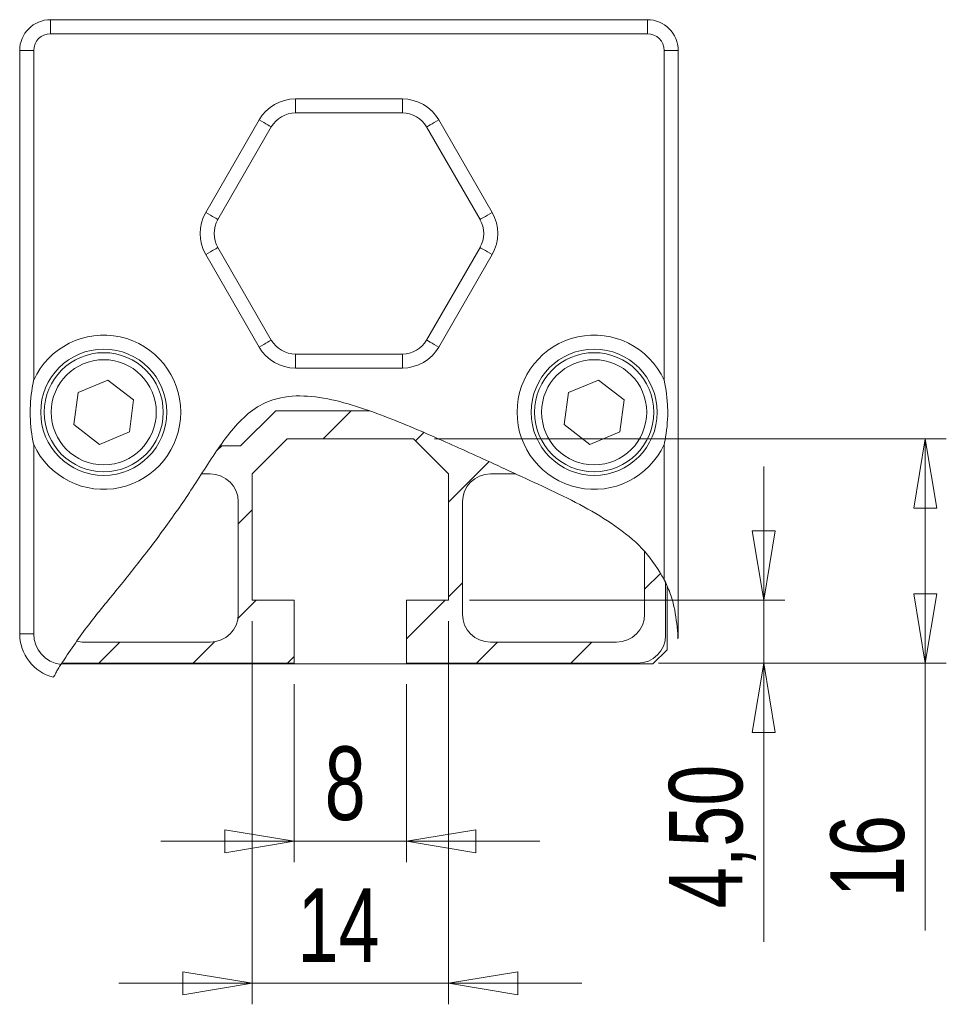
# Model space of a CAD drawing. Header units: millimetres. Extents: x 15 to 405, y 45 to 287.
# Tile 6 of 6: x 328 to 372, y 230 to 277. Entities that reach past the tile are written whole.
import ezdxf

# ---------------------------------------------------------------- set-up
doc = ezdxf.new("R2010")
doc.units = ezdxf.units.MM
doc.styles.add('SLDTEXTSTYLE0', font='TXT', dxfattribs={"width": 0.75})
doc.dimstyles.new('SLDDIMSTYLE0', dxfattribs={"dimtxt": 3.5, "dimasz": 3.302, "dimexe": 0, "dimexo": 0.0625, "dimgap": 0.875, "dimtad": 1, "dimtoh": 1, "dimlfac": 1.5, "dimrnd": 1e-09, "dimzin": 12, "dimdsep": 46, "dimtxsty": 'SLDTEXTSTYLE0', "dimblk1": 'CLOSED', "dimblk2": 'CLOSED', "dimsah": 1, "dimcen": 0.09, "dimadec": 0, "dimazin": 0, "dimtfac": 1, "dimtofl": 0, "dimtmove": 0, "dimatfit": 3, "dimldrblk": 'CLOSED', "dimfxl": 1, "dimtolj": 1, "dimtzin": 12, "dimarcsym": 0})
doc.dimstyles.new('SLDDIMSTYLE1', dxfattribs={"dimtxt": 3.5, "dimasz": 3.302, "dimexe": 0, "dimexo": 0.0625, "dimgap": 0.875, "dimtad": 1, "dimtoh": 1, "dimlfac": 1.5, "dimrnd": 1e-09, "dimzin": 12, "dimdsep": 46, "dimtxsty": 'SLDTEXTSTYLE0', "dimblk1": 'CLOSED', "dimblk2": 'CLOSED', "dimsah": 1, "dimcen": 0.09, "dimadec": 0, "dimazin": 0, "dimtfac": 1, "dimtofl": 0, "dimtmove": 0, "dimatfit": 3, "dimldrblk": 'CLOSED', "dimfxl": 1, "dimtolj": 1, "dimtzin": 12, "dimarcsym": 0})

# ---------------------------------------------------------------- blocks, each defined once
blk = doc.blocks.new('_CLOSED')
at = {"color": 0, "linetype": 'ByBlock', "lineweight": -2}
for p, q in [((-1, 0.166667), (0, 0)), ((-1, 0.166667), (-1, -0.166667)), ((0, 0), (-1, -0.166667)), ((0, 0), (-1, 0))]:
    blk.add_line(p, q, dxfattribs=at)
blk = doc.blocks.new('*D5')
at = {"color": 7, "linetype": 'Continuous', "lineweight": 0}
for p, q in [((340.86, 245.25), (340.86, 236.782)), ((346.193, 245.25), (346.193, 236.782)), ((340.86, 237.782), (334.51, 237.782)), ((340.86, 237.782), (346.193, 237.782)), ((346.193, 237.782), (352.543, 237.782))]:
    blk.add_line(p, q, dxfattribs=at)
at = {"color": 7, "linetype": 'Continuous', "lineweight": 0, "xscale": 3.302, "yscale": 3.302}
for p, rotation in [((340.86, 237.782, -40.233), 360), ((346.193, 237.782, -40.233), 180)]:
    blk.add_blockref('_CLOSED', p, dxfattribs=dict(at, rotation=rotation))
at = {"color": 7, "linetype": 'Continuous', "lineweight": 0, "insert": (342.304, 242.294), "char_height": 3.5, "attachment_point": 1, "style": 'SLDTEXTSTYLE0'}
blk.add_mtext('8', dxfattribs=at)
blk = doc.blocks.new('*D6')
at = {"color": 7, "linetype": 'Continuous', "lineweight": 0}
for p, q in [((363.194, 249.25), (363.194, 255.6)), ((349.193, 249.25), (364.194, 249.25)), ((363.194, 249.25), (363.194, 246.25)), ((358.193, 246.25), (364.194, 246.25)), ((363.194, 246.25), (363.194, 233.007))]:
    blk.add_line(p, q, dxfattribs=at)
at = {"color": 7, "linetype": 'Continuous', "lineweight": 0, "xscale": 3.302, "yscale": 3.302}
for p, rotation in [((363.194, 249.25, -40.233), 270), ((363.194, 246.25, -40.233), 90)]:
    blk.add_blockref('_CLOSED', p, dxfattribs=dict(at, rotation=rotation))
at = {"color": 7, "linetype": 'Continuous', "lineweight": 0, "insert": (358.683, 234.594), "char_height": 3.5, "attachment_point": 1, "rotation": 90, "style": 'SLDTEXTSTYLE0'}
blk.add_mtext('4,50', dxfattribs=at)
blk = doc.blocks.new('*D7')
at = {"color": 7, "linetype": 'Continuous', "lineweight": 0}
for p, q in [((347.526, 256.917), (371.882, 256.917)), ((370.882, 246.25), (370.882, 256.917)), ((358.193, 246.25), (371.882, 246.25)), ((370.882, 246.25), (370.882, 233.534))]:
    blk.add_line(p, q, dxfattribs=at)
at = {"color": 7, "linetype": 'Continuous', "lineweight": 0, "xscale": 3.302, "yscale": 3.302}
for p, rotation in [((370.882, 256.917, -40.233), 90), ((370.882, 246.25, -40.233), 270)]:
    blk.add_blockref('_CLOSED', p, dxfattribs=dict(at, rotation=rotation))
at = {"color": 7, "linetype": 'Continuous', "lineweight": 0, "insert": (366.371, 235.122), "char_height": 3.5, "attachment_point": 1, "rotation": 90, "style": 'SLDTEXTSTYLE0'}
blk.add_mtext('16', dxfattribs=at)
blk = doc.blocks.new('*D8')
at = {"color": 7, "linetype": 'Continuous', "lineweight": 0}
for p, q in [((338.86, 248.25), (338.86, 230.031)), ((348.193, 248.25), (348.193, 230.031)), ((338.86, 231.031), (332.51, 231.031)), ((348.193, 231.031), (338.86, 231.031)), ((348.193, 231.031), (354.543, 231.031))]:
    blk.add_line(p, q, dxfattribs=at)
at = {"color": 7, "linetype": 'Continuous', "lineweight": 0, "xscale": 3.302, "yscale": 3.302}
blk.add_blockref('_CLOSED', (338.86, 231.031, -40.233), dxfattribs=at)
at = {"color": 7, "linetype": 'Continuous', "lineweight": 0, "xscale": 3.302, "yscale": 3.302, "rotation": 180}
blk.add_blockref('_CLOSED', (348.193, 231.031, -40.233), dxfattribs=at)
at = {"color": 7, "linetype": 'Continuous', "lineweight": 0, "insert": (341.01, 235.542), "char_height": 3.5, "attachment_point": 1, "style": 'SLDTEXTSTYLE0'}
blk.add_mtext('14', dxfattribs=at)

msp = doc.modelspace()

# ---------------------------------------------------------------- hatches: boundary and pattern name
at = {"linetype": 'Continuous', "lineweight": 0}
h = msp.add_hatch(dxfattribs=at)
h.set_pattern_fill('ANSI31', style=0)
edge = h.paths.add_edge_path(flags=0)
edge.add_line((344.4449, 258.2501), (339.9739, 258.2501))
edge.add_line((339.9739, 258.2501), (338.3072, 256.5834))
edge.add_line((338.3072, 256.5834), (337.3263, 256.5834))
edge.add_spline(control_points=[(337.3263, 256.5834), (337.0194, 256.1483), (336.7341, 255.6982), (336.4464, 255.2501)], knot_values=[0, 0, 0, 0, 0.0023962, 0.0023962, 0.0023962, 0.0023962], weights=[1, 1, 1, 1], degree=3, periodic=0)
edge.add_line((336.4464, 255.2501), (336.8595, 255.2501))
edge.add_arc((336.8595, 253.9167), 1.3333, 0, 90, ccw=False)
edge.add_line((338.1928, 253.9167), (338.1928, 248.5834))
edge.add_arc((336.8595, 248.5834), 1.3333, 270, 360, ccw=False)
edge.add_line((336.8595, 247.2501), (330.8595, 247.2501))
edge.add_arc((330.8595, 248.5834), 1.3333, 254.20081, 270, ccw=False)
edge.add_spline(control_points=[(330.4965, 247.3004), (330.2501, 246.9585), (330.0124, 246.6099), (329.7902, 246.2519)], knot_values=[0, 0, 0, 0, 0.0018964, 0.0018964, 0.0018964, 0.0018964], weights=[1, 1, 1, 1], degree=3, periodic=0)
edge.add_arc((329.8595, 247.5834), 1.3333, 267.01878, 270)
edge.add_line((329.8595, 246.2501), (340.8595, 246.2501))
edge.add_line((340.8595, 246.2501), (340.8595, 249.2501))
edge.add_line((340.8595, 249.2501), (338.8595, 249.2501))
edge.add_line((338.8595, 249.2501), (338.8595, 255.2501))
edge.add_line((338.8595, 255.2501), (340.5262, 256.9167))
edge.add_line((340.5262, 256.9167), (346.5262, 256.9167))
edge.add_line((346.5262, 256.9167), (348.1928, 255.2501))
edge.add_line((348.1928, 255.2501), (348.1928, 249.2501))
edge.add_line((348.1928, 249.2501), (346.1928, 249.2501))
edge.add_line((346.1928, 249.2501), (346.1928, 246.2501))
edge.add_line((346.1928, 246.2501), (357.1928, 246.2501))
edge.add_arc((357.1928, 247.5834), 1.3333, 270, 360)
edge.add_line((358.5262, 247.5834), (358.5262, 250.1025))
edge.add_spline(control_points=[(358.5262, 250.1025), (358.2754, 250.6375), (357.9269, 251.1319), (357.5262, 251.566)], knot_values=[0, 0, 0, 0, 0.0026588, 0.0026588, 0.0026588, 0.0026588], weights=[1, 1, 1, 1], degree=3, periodic=0)
edge.add_line((357.5262, 251.566), (357.5262, 248.5834))
edge.add_arc((356.1928, 248.5834), 1.3333, 270, 360, ccw=False)
edge.add_line((356.1928, 247.2501), (350.1928, 247.2501))
edge.add_arc((350.1928, 248.5834), 1.3333, 180, 270, ccw=False)
edge.add_line((348.8595, 248.5834), (348.8595, 253.9167))
edge.add_arc((350.1928, 253.9167), 1.3333, 90, 180, ccw=False)
edge.add_line((350.1928, 255.2501), (351.3931, 255.2501))
edge.add_spline(control_points=[(351.3931, 255.2501), (349.1013, 256.3044), (346.8221, 257.4055), (344.4449, 258.2501)], knot_values=[0, 0, 0, 0, 0.0113522, 0.0113522, 0.0113522, 0.0113522], weights=[1, 1, 1, 1], degree=3, periodic=0)
h = msp.add_hatch(dxfattribs=at)
h.set_pattern_fill('ANSI31', style=0)
edge = h.paths.add_edge_path(flags=0)
edge.add_line((344.4449, 258.2501), (339.9739, 258.2501))
edge.add_line((339.9739, 258.2501), (338.3072, 256.5834))
edge.add_line((338.3072, 256.5834), (337.3263, 256.5834))
edge.add_spline(control_points=[(337.3263, 256.5834), (337.0194, 256.1483), (336.7341, 255.6982), (336.4464, 255.2501)], knot_values=[0, 0, 0, 0, 0.0023962, 0.0023962, 0.0023962, 0.0023962], weights=[1, 1, 1, 1], degree=3, periodic=0)
edge.add_line((336.4464, 255.2501), (336.8595, 255.2501))
edge.add_arc((336.8595, 253.9167), 1.3333, 0, 90, ccw=False)
edge.add_line((338.1928, 253.9167), (338.1928, 248.5834))
edge.add_arc((336.8595, 248.5834), 1.3333, 270, 360, ccw=False)
edge.add_line((336.8595, 247.2501), (330.8595, 247.2501))
edge.add_arc((330.8595, 248.5834), 1.3333, 254.20081, 270, ccw=False)
edge.add_spline(control_points=[(330.4965, 247.3004), (330.2501, 246.9585), (330.0124, 246.6099), (329.7902, 246.2519)], knot_values=[0, 0, 0, 0, 0.0018964, 0.0018964, 0.0018964, 0.0018964], weights=[1, 1, 1, 1], degree=3, periodic=0)
edge.add_arc((329.8595, 247.5834), 1.3333, 267.01878, 270)
edge.add_line((329.8595, 246.2501), (340.8595, 246.2501))
edge.add_line((340.8595, 246.2501), (340.8595, 249.2501))
edge.add_line((340.8595, 249.2501), (338.8595, 249.2501))
edge.add_line((338.8595, 249.2501), (338.8595, 255.2501))
edge.add_line((338.8595, 255.2501), (340.5262, 256.9167))
edge.add_line((340.5262, 256.9167), (346.5262, 256.9167))
edge.add_line((346.5262, 256.9167), (348.1928, 255.2501))
edge.add_line((348.1928, 255.2501), (348.1928, 249.2501))
edge.add_line((348.1928, 249.2501), (346.1928, 249.2501))
edge.add_line((346.1928, 249.2501), (346.1928, 246.2501))
edge.add_line((346.1928, 246.2501), (357.1928, 246.2501))
edge.add_arc((357.1928, 247.5834), 1.3333, 270, 360)
edge.add_line((358.5262, 247.5834), (358.5262, 250.1025))
edge.add_spline(control_points=[(358.5262, 250.1025), (358.2754, 250.6375), (357.9269, 251.1319), (357.5262, 251.566)], knot_values=[0, 0, 0, 0, 0.0026588, 0.0026588, 0.0026588, 0.0026588], weights=[1, 1, 1, 1], degree=3, periodic=0)
edge.add_line((357.5262, 251.566), (357.5262, 248.5834))
edge.add_arc((356.1928, 248.5834), 1.3333, 270, 360, ccw=False)
edge.add_line((356.1928, 247.2501), (350.1928, 247.2501))
edge.add_arc((350.1928, 248.5834), 1.3333, 180, 270, ccw=False)
edge.add_line((348.8595, 248.5834), (348.8595, 253.9167))
edge.add_arc((350.1928, 253.9167), 1.3333, 90, 180, ccw=False)
edge.add_line((350.1928, 255.2501), (351.3931, 255.2501))
edge.add_spline(control_points=[(351.3931, 255.2501), (349.1013, 256.3044), (346.8221, 257.4055), (344.4449, 258.2501)], knot_values=[0, 0, 0, 0, 0.0113522, 0.0113522, 0.0113522, 0.0113522], weights=[1, 1, 1, 1], degree=3, periodic=0)

# ---------------------------------------------------------------- linework, layer by layer
at = {"color": 7, "linetype": 'Continuous', "lineweight": 15}
for p, q in [((329.2595, 276.8501), (329.2595, 276.1834)), ((329.2595, 276.8501), (357.6595, 276.8501)), ((357.6595, 276.1834), (357.6595, 276.8501)), ((357.6595, 276.1834), (329.2595, 276.1834)), ((327.7929, 247.6501), (327.7929, 275.3834)), ((327.7929, 275.3834), (328.4595, 275.3834)), ((328.4595, 275.3834), (328.4595, 259.7109)), ((358.4595, 259.7109), (358.4595, 275.3834)), ((358.4595, 275.3834), (359.1262, 275.3834)), ((359.1262, 275.3834), (359.1262, 247.6501)), ((340.9192, 272.4167), (340.9192, 273.0834)), ((340.9192, 273.0834), (345.9999, 273.0834)), ((345.9999, 272.4167), (345.9999, 273.0834)), ((336.6468, 267.6834), (339.1871, 272.0834)), ((345.9999, 272.4167), (340.9192, 272.4167)), ((347.7319, 272.0834), (350.2722, 267.6834)), ((339.7645, 271.7501), (337.2241, 267.3501)), ((349.6949, 267.3501), (347.1546, 271.7501)), ((337.2241, 266.0167), (339.7645, 261.6167)), ((347.1546, 261.6167), (349.6949, 266.0167)), ((339.1871, 261.2834), (336.6468, 265.6834)), ((350.2722, 265.6834), (347.7319, 261.2834)), ((340.9192, 260.2834), (340.9192, 260.9501)), ((340.9192, 260.9501), (345.9999, 260.9501)), ((345.9999, 260.2834), (345.9999, 260.9501)), ((345.9999, 260.2834), (340.9192, 260.2834)), ((331.9932, 259.7099), (330.571, 259.1202)), ((333.215, 258.7732), (331.9932, 259.7099)), ((355.3265, 259.7099), (353.9044, 259.1202)), ((356.5484, 258.7732), (355.3265, 259.7099)), ((330.571, 259.1202), (330.3707, 257.5937)), ((353.9044, 259.1202), (353.704, 257.5937)), ((333.0147, 257.2466), (333.215, 258.7732)), ((356.348, 257.2466), (356.5484, 258.7732)), ((339.9739, 258.2501), (338.3072, 256.5834)), ((344.4449, 258.2501), (339.9739, 258.2501)), ((330.3707, 257.5937), (331.5925, 256.6569)), ((353.704, 257.5937), (354.9258, 256.6569)), ((331.5925, 256.6569), (333.0147, 257.2466)), ((354.9258, 256.6569), (356.348, 257.2466)), ((328.4595, 256.6559), (328.4595, 247.6501)), ((338.3072, 256.5834), (337.3263, 256.5834)), ((340.5262, 256.9167), (338.8595, 255.2501)), ((340.5262, 256.9167), (346.5262, 256.9167)), ((346.5262, 256.9167), (348.1928, 255.2501)), ((358.4595, 250.2396), (358.4595, 256.6559)), ((336.4464, 255.2501), (336.8595, 255.2501)), ((338.8595, 255.2501), (338.8595, 249.2501)), ((348.1928, 255.2501), (348.1928, 249.2501)), ((351.3931, 255.2501), (350.1928, 255.2501)), ((338.1928, 253.9167), (338.1928, 248.5834)), ((348.8595, 253.9167), (348.8595, 248.5834)), ((357.5262, 251.566), (357.5262, 248.5834)), ((358.5262, 247.5834), (358.5262, 250.1025)), ((358.5929, 249.9261), (358.5929, 246.8834)), ((338.8595, 249.2501), (340.8595, 249.2501)), ((340.8595, 249.2501), (340.8595, 246.2501)), ((348.1928, 249.2501), (346.1928, 249.2501)), ((346.1928, 249.2501), (346.1928, 246.2501)), ((327.7929, 247.6501), (328.4595, 247.6501)), ((330.8595, 247.2501), (336.8595, 247.2501)), ((356.1928, 247.2501), (350.1928, 247.2501)), ((359.1042, 247.6501), (359.1262, 247.6501)), ((357.9262, 246.2167), (358.5929, 246.8834)), ((357.9262, 246.2167), (329.7946, 246.2167)), ((340.8595, 246.2501), (329.8595, 246.2501)), ((346.1928, 246.2501), (357.1928, 246.2501))]:
    msp.add_line(p, q, dxfattribs=at)
at = {"color": 7, "linetype": 'Continuous', "lineweight": 15, "flags": 128}
for points in [[(339.7645, 271.7501), (339.7534, 271.7565), (339.7205, 271.7755), (339.6672, 271.8063), (339.5954, 271.8477), (339.5079, 271.8982), (339.4081, 271.9559), (339.2998, 272.0184), (339.1871, 272.0834)], [(347.1546, 271.7501), (347.1657, 271.7565), (347.1985, 271.7755), (347.2519, 271.8063), (347.3237, 271.8477), (347.4111, 271.8982), (347.511, 271.9559), (347.6193, 272.0184), (347.7319, 272.0834)], [(336.6468, 267.6834), (336.7594, 267.6184), (336.8677, 267.5559), (336.9675, 267.4982), (337.055, 267.4477), (337.1268, 267.4063), (337.1802, 267.3755), (337.213, 267.3565), (337.2241, 267.3501)], [(349.6949, 267.3501), (349.706, 267.3565), (349.7388, 267.3755), (349.7922, 267.4063), (349.864, 267.4477), (349.9515, 267.4982), (350.0513, 267.5559), (350.1596, 267.6184), (350.2722, 267.6834)], [(336.6468, 265.6834), (336.7594, 265.7484), (336.8677, 265.811), (336.9675, 265.8686), (337.055, 265.9191), (337.1268, 265.9606), (337.1802, 265.9914), (337.213, 266.0103), (337.2241, 266.0167)], [(349.6949, 266.0167), (349.706, 266.0103), (349.7388, 265.9914), (349.7922, 265.9606), (349.864, 265.9191), (349.9515, 265.8686), (350.0513, 265.811), (350.1596, 265.7484), (350.2722, 265.6834)], [(339.1871, 261.2834), (339.2998, 261.3484), (339.4081, 261.411), (339.5079, 261.4686), (339.5954, 261.5191), (339.6672, 261.5606), (339.7205, 261.5914), (339.7534, 261.6103), (339.7645, 261.6167)], [(347.7319, 261.2834), (347.6193, 261.3484), (347.511, 261.411), (347.4111, 261.4686), (347.3237, 261.5191), (347.2519, 261.5606), (347.1985, 261.5914), (347.1657, 261.6103), (347.1546, 261.6167)]]:
    msp.add_lwpolyline(points, dxfattribs=at)
at = {"color": 7, "linetype": 'Continuous', "lineweight": 15}
for centre, radius in [((331.7928, 258.1834), 3), ((331.7928, 258.1834), 2.8333), ((355.1262, 258.1834), 3), ((355.1262, 258.1834), 2.8333), ((331.7928, 258.1834), 2.5), ((355.1262, 258.1834), 2.5)]:
    msp.add_circle(centre, radius, dxfattribs=at)
for centre, radius, start, end in [((329.2595, 275.3834), 1.4667, 90, 180), ((357.6595, 275.3834), 1.4667, 0, 90), ((329.2595, 275.3834), 0.8, 90, 180), ((357.6595, 275.3834), 0.8, 0, 90), ((340.9192, 271.0834), 2, 90, 150), ((345.9999, 271.0834), 2, 30, 90), ((340.9192, 271.0834), 1.3333, 90, 150), ((345.9999, 271.0834), 1.3333, 30, 90), ((338.3788, 266.6834), 2, 150, 210), ((338.3788, 266.6834), 1.3333, 150, 210), ((348.5402, 266.6834), 1.3333, 330, 30), ((348.5402, 266.6834), 2, 330, 30), ((331.7928, 258.1834), 3.6667, 0, 155.38002), ((355.1262, 258.1834), 3.6667, 24.61998, 335.38002), ((340.9192, 262.2834), 2, 210, 270), ((340.9192, 262.2834), 1.3333, 210, 270), ((345.9999, 262.2834), 1.3333, 270, 330), ((345.9999, 262.2834), 2, 270, 330), ((331.7928, 258.1834), 3.6667, 204.61998, 0), ((336.8595, 253.9167), 1.3333, 0, 90), ((350.1928, 253.9167), 1.3333, 90, 180), ((336.8595, 248.5834), 1.3333, 270, 0), ((350.1928, 248.5834), 1.3333, 180, 270), ((356.1928, 248.5834), 1.3333, 270, 0), ((329.9262, 247.6501), 2.1333, 180, 255.76046), ((329.9262, 247.6501), 1.4667, 180, 263.26378), ((330.8595, 248.5834), 1.3333, 254.20081, 270), ((357.1928, 247.5834), 1.3333, 270, 0), ((356.9928, 247.6501), 2.1333, 353.68052, 0)]:
    msp.add_arc(centre, radius, start, end, dxfattribs=at)
for points, knots in [([(328.4595, 256.6559), (328.4591, 256.658), (328.3637, 257.0963), (328.2998, 257.6091), (328.2867, 258.5658), (328.3425, 259.1421), (328.445, 259.6443), (328.4591, 259.7088), (328.4595, 259.7109)], [0, 0, 0, 0, 0.0021239, 0.4375571, 0.5000065, 0.935552, 0.997876, 1, 1, 1, 1]), ([(358.4595, 259.7109), (358.46, 259.7088), (358.5555, 259.2705), (358.6192, 258.7577), (358.6323, 257.8011), (358.5765, 257.2247), (358.474, 256.7226), (358.46, 256.658), (358.4595, 256.6559)], [0, 0, 0, 0, 0.002124, 0.4375572, 0.5000066, 0.935552, 0.997876, 1, 1, 1, 1]), ([(358.4595, 250.2396), (358.1736, 250.6961), (357.5922, 251.6246), (356.2906, 252.6995), (354.8321, 253.6118), (353.2664, 254.3954), (351.6942, 255.1093), (349.8081, 255.9833), (347.5284, 257.0189), (345.2256, 257.9905), (343.2519, 258.6635), (341.7197, 258.9822), (340.3377, 258.969), (339.1903, 258.5533), (338.3231, 257.8485), (337.5766, 256.961), (336.9029, 255.9702), (336.0702, 254.6524), (335.0055, 253.0837), (333.7012, 251.3359), (332.3453, 249.651), (330.9725, 248.0014), (330.1583, 246.7932), (329.7541, 246.1935)], [0, 0, 0, 0, 0.0430141, 0.0874748, 0.1338713, 0.1812522, 0.2279225, 0.2725981, 0.3482232, 0.4290645, 0.4732744, 0.515523, 0.5543573, 0.5825686, 0.6117656, 0.6429784, 0.6755262, 0.707926, 0.7682096, 0.8277592, 0.8830459, 0.9419508, 1, 1, 1, 1]), ([(359.1042, 247.6501), (359.0617, 248.0825), (358.9972, 248.738), (358.7498, 249.6009), (358.557, 250.0251), (358.4595, 250.2396)], [0, 0, 0, 0, 0.4893795, 0.741905, 1, 1, 1, 1]), ([(359.1132, 247.4153), (359.1132, 247.4166), (359.1131, 247.4193), (359.1125, 247.4421), (359.1111, 247.4934), (359.1083, 247.5681), (359.1054, 247.6269), (359.1042, 247.6501)], [0, 0, 0, 0, 0.1110537, 0.2213597, 0.4136109, 0.7684988, 1, 1, 1, 1]), ([(329.7541, 246.1935), (329.7104, 246.1215), (329.6229, 245.9773), (329.5132, 245.786), (329.4381, 245.6503), (329.4052, 245.5894), (329.4024, 245.5841), (329.4014, 245.5823)], [0, 0, 0, 0, 0.23377945, 0.46824835, 0.68631496, 0.89369185, 1, 1, 1, 1])]:
    msp.add_open_spline(points, degree=3, knots=knots, dxfattribs=at)
msp.add_open_spline([(358.5262, 250.1025), (358.4374, 250.2568)], degree=1, dxfattribs=at)

# ---------------------------------------------------------------- dimensions: what is measured, and where the dimension line sits
at = {"color": 7, "linetype": 'Continuous', "lineweight": 0}
for base, p1, p2, dimstyle, picture, middle in [((370.8824, 256.9167), (357.1928, 246.2501), (346.5262, 256.9167), 'SLDDIMSTYLE0', '*D7', (370.8824, 237.7061)), ((363.1944, 246.2501), (348.1928, 249.2501), (357.1928, 246.2501), 'SLDDIMSTYLE1', '*D6', (363.1944, 239.1195))]:
    dim = msp.add_linear_dim(base=base, p1=p1, p2=p2, angle=90, dimstyle=dimstyle, dxfattribs=at)
    dim.commit()
    dim.dimension.update_dxf_attribs({"geometry": picture, "text_midpoint": middle, "dimtype": 160})
for base, p1, p2, picture, middle in [((338.8595, 231.0305), (348.1928, 249.2501), (338.8595, 249.2501), '*D8', (343.5945, 231.0305)), ((346.1928, 237.7821), (340.8595, 246.2501), (346.1928, 246.2501), '*D5', (343.5945, 237.7821))]:
    dim = msp.add_linear_dim(base=base, p1=p1, p2=p2, dimstyle='SLDDIMSTYLE1', dxfattribs=at)
    dim.commit()
    dim.dimension.update_dxf_attribs({"geometry": picture, "text_midpoint": middle, "dimtype": 160})

doc.saveas('drawing.dxf')
